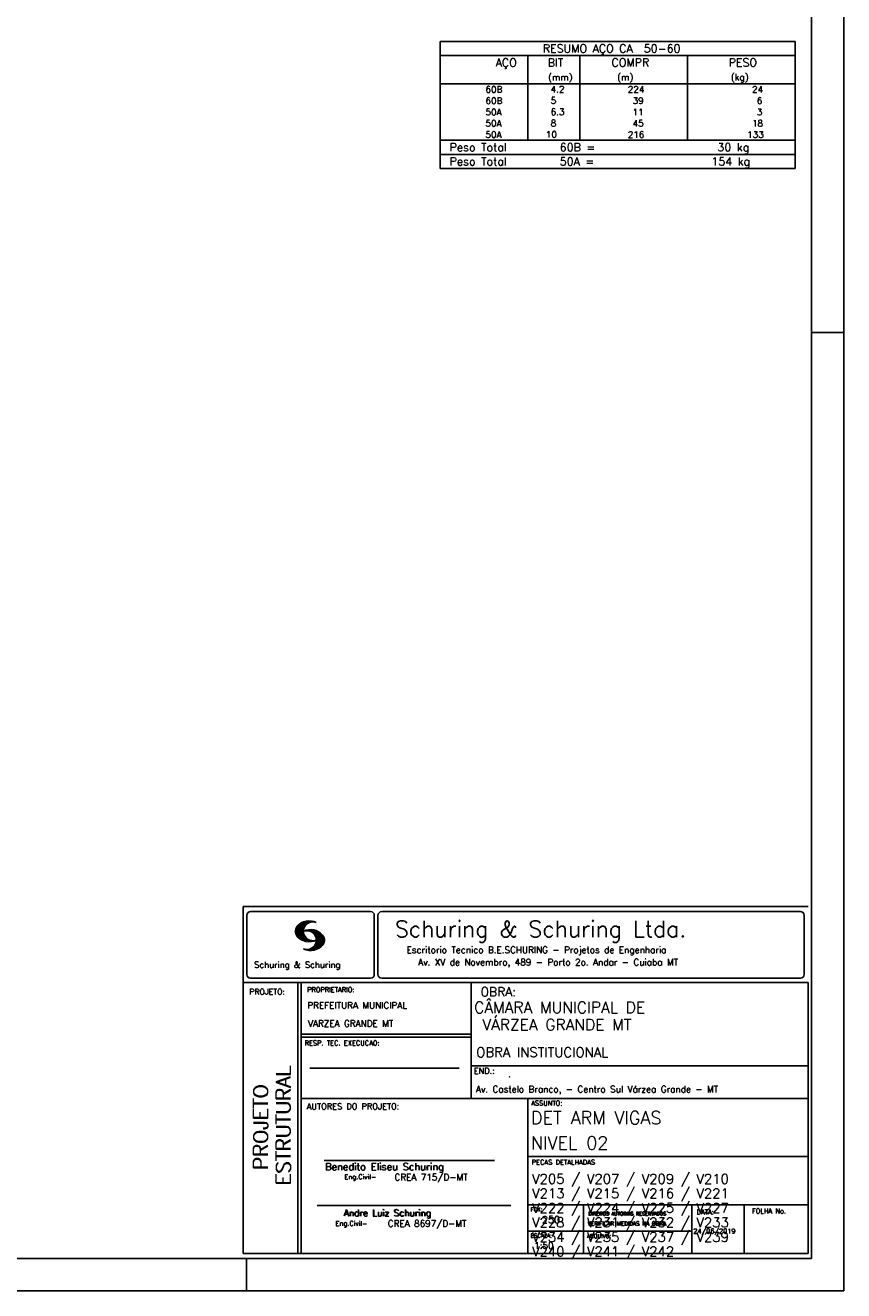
# Model space of a CAD drawing. Extents: x 0 to 119, y 0 to 84.
# Tile 6 of 10: x 94 to 119, y 0 to 39. Entities that reach past the tile are written whole.
import ezdxf

# ---------------------------------------------------------------- set-up
doc = ezdxf.new("R2010")
doc.units = 0
for name, color, linetype in [('1', 1, 'CONTINUOUS'), ('2', 2, 'CONTINUOUS'), ('6', 6, 'CONTINUOUS'), ('8', 8, 'CONTINUOUS')]:
    doc.layers.add(name, color=color, linetype=linetype)
doc.styles.get("Standard").update_dxf_attribs({"font": 'ROMANS.SHX'})

msp = doc.modelspace()

# ---------------------------------------------------------------- linework, layer by layer
at = {"layer": '1', "linetype": 'CONTINUOUS'}
for p, q in [((118.900002, 0), (118.900002, 84.099998)), ((117.900002, 29.700001), (118.900002, 29.700001)), ((100.400002, 0), (100.400002, 1)), ((0, 0), (118.900002, 0))]:
    msp.add_line(p, q, dxfattribs=at)
at = {"layer": '2', "linetype": 'CONTINUOUS'}
for p, q in [((106.4, 38.722515), (106.4, 37.410015)), ((106.4, 38.722515), (117.4, 38.722515)), ((117.4, 38.722515), (117.4, 37.410015)), ((106.4, 38.285015), (117.4, 38.285015)), ((109.12, 37.410015), (109.12, 38.285015)), ((110.73, 37.410015), (110.73, 38.285015)), ((114.065, 37.410015), (114.065, 38.285015)), ((106.4, 37.410015), (117.4, 37.410015)), ((106.4, 37.060015), (106.4, 37.410015)), ((109.12, 37.410015), (109.12, 37.060015)), ((110.73, 37.060015), (110.73, 37.410015)), ((114.065, 37.410015), (114.065, 37.060015)), ((117.4, 37.060015), (117.4, 37.410015)), ((106.4, 36.710014), (106.4, 37.060015)), ((109.12, 37.060015), (109.12, 36.710015)), ((110.73, 36.710014), (110.73, 37.060015)), ((114.065, 37.060015), (114.065, 36.710014)), ((117.4, 36.710014), (117.4, 37.060015)), ((106.4, 36.360014), (106.4, 36.710014)), ((109.12, 36.710014), (109.12, 36.360015)), ((110.73, 36.360014), (110.73, 36.710014)), ((114.065, 36.710014), (114.065, 36.360014)), ((117.4, 36.360014), (117.4, 36.710014)), ((106.4, 36.010014), (106.4, 36.360014)), ((109.12, 36.360014), (109.12, 36.010014)), ((110.73, 36.010014), (110.73, 36.360014)), ((114.065, 36.360014), (114.065, 36.010014)), ((117.4, 36.010014), (117.4, 36.360014)), ((106.4, 35.660013), (106.4, 36.010014)), ((109.12, 36.010014), (109.12, 35.660014)), ((110.73, 35.660013), (110.73, 36.010014)), ((114.065, 36.010014), (114.065, 35.660013)), ((117.4, 35.660013), (117.4, 36.010014)), ((106.4, 35.660013), (117.4, 35.660013)), ((106.4, 35.222513), (106.4, 35.660013)), ((106.4, 35.660013), (117.4, 35.660013)), ((117.4, 35.222513), (117.4, 35.660013)), ((117.4, 35.222513), (106.4, 35.222513)), ((106.4, 34.785013), (106.4, 35.222513)), ((106.4, 35.222513), (117.4, 35.222513)), ((117.4, 34.785013), (117.4, 35.222513)), ((117.4, 34.785013), (106.4, 34.785013)), ((106.4, 34.785013), (117.4, 34.785013)), ((100.295515, 11.911323), (117.795515, 11.911316)), ((100.295515, 1.156181), (100.295515, 11.911323)), ((100.411497, 11.633598), (100.411497, 9.804489)), ((100.527998, 11.750099), (104.244505, 11.750099)), ((101.917281, 11.141952), (102.22383, 11.448502)), ((101.917632, 11.128174), (102.241438, 11.451973)), ((101.917677, 11.156486), (102.20352, 11.442329)), ((101.917998, 11.114395), (102.259779, 11.456184)), ((101.919875, 11.172829), (102.183913, 11.436867)), ((101.919981, 11.102241), (102.27664, 11.458908)), ((101.922087, 11.189171), (102.160918, 11.427994)), ((101.922209, 11.09034), (102.291823, 11.459953)), ((101.924452, 11.078438), (102.307845, 11.46183)), ((101.927687, 11.067535), (102.32234, 11.462196)), ((101.927946, 11.209167), (102.134978, 11.416191)), ((101.931425, 11.057129), (102.337523, 11.463234)), ((101.934767, 11.230133), (102.106032, 11.40139)), ((101.935164, 11.046738), (102.35179, 11.463364)), ((101.93907, 11.036514), (102.36476, 11.462196)), ((101.948256, 11.257751), (102.069823, 11.379326)), ((102.304182, 11.387482), (102.378569, 11.461883)), ((102.333571, 11.402733), (102.391249, 11.460411)), ((102.358382, 11.413414), (102.403914, 11.458939)), ((102.377486, 11.418381), (102.416747, 11.457642)), ((102.397978, 11.424744), (102.428572, 11.45533)), ((102.414, 11.426605), (102.440413, 11.453018)), ((102.429991, 11.428467), (102.452513, 11.450989)), ((102.445982, 11.430328), (102.464064, 11.448402)), ((104.361006, 11.633598), (104.361006, 9.804489)), ((104.474257, 11.633598), (104.474257, 9.804489)), ((104.590758, 11.750099), (117.563017, 11.750099)), ((117.679518, 11.633598), (117.679518, 9.804489)), ((101.944121, 11.02742), (102.216093, 11.2994)), ((101.949156, 11.01831), (102.19763, 11.266792)), ((101.954192, 11.009216), (102.187102, 11.242126)), ((101.959776, 11.000671), (102.179106, 11.220001)), ((101.966292, 10.99305), (102.175169, 11.201927)), ((101.972807, 10.985428), (102.171385, 11.183998)), ((101.979323, 10.977806), (102.169676, 11.168152)), ((101.986067, 10.970413), (102.168623, 11.152962)), ((101.992445, 10.9636), (102.165816, 11.136978)), ((102.000243, 10.956314), (102.168715, 11.124779)), ((102.007338, 10.949264), (102.16963, 11.111565)), ((102.014677, 10.942474), (102.170668, 11.098457)), ((102.022337, 10.935989), (102.173125, 11.086777)), ((102.029997, 10.929504), (102.175597, 11.075104)), ((102.037642, 10.923027), (102.178053, 11.063431)), ((102.045607, 10.916855), (102.18141, 11.05265)), ((102.053847, 10.91095), (102.185164, 11.042259)), ((102.062086, 10.905044), (102.188918, 11.031876)), ((102.070311, 10.899147), (102.192717, 11.021538)), ((102.078902, 10.893608), (102.197585, 11.012283)), ((102.087737, 10.88829), (102.202467, 11.003021)), ((102.096571, 10.882988), (102.20735, 10.993759)), ((102.105391, 10.877678), (102.212431, 10.984718)), ((102.227003, 11.1548), (102.241667, 11.169464)), ((102.2442, 11.157844), (102.260832, 11.174484)), ((102.258665, 11.158173), (102.280394, 11.179916)), ((102.273116, 11.158501), (102.297408, 11.182793)), ((102.287581, 11.158829), (102.314986, 11.186226)), ((102.300093, 11.157188), (102.330748, 11.187851)), ((102.312743, 11.155716), (102.347014, 11.189987)), ((102.325499, 11.154335), (102.361708, 11.190544)), ((102.336729, 11.151421), (102.376402, 11.191101)), ((102.347945, 11.148498), (102.391112, 11.191666)), ((102.359846, 11.146255), (102.404494, 11.19091)), ((102.37039, 11.14267), (102.418669, 11.190948)), ((102.379836, 11.13797), (102.4317, 11.189835)), ((102.38983, 11.133835), (102.443968, 11.187973)), ((102.400114, 11.129982), (102.457106, 11.186981)), ((102.409819, 11.125549), (102.469267, 11.185005)), ((102.417921, 11.119514), (102.480742, 11.182327)), ((102.428008, 11.115463), (102.493117, 11.180572)), ((102.435896, 11.109215), (102.504347, 11.177666)), ((102.444624, 11.103813), (102.515211, 11.1744)), ((102.451674, 11.096718), (102.526274, 11.171318)), ((102.460707, 11.091621), (102.537383, 11.168297)), ((102.467619, 11.084389), (102.547743, 11.16452)), ((102.47534, 11.077965), (102.558119, 11.160736)), ((102.481429, 11.069916), (102.568816, 11.157303)), ((102.489516, 11.063873), (102.578825, 11.153183)), ((102.495421, 11.055649), (102.58824, 11.14846)), ((102.502135, 11.04821), (102.59796, 11.144035)), ((102.507262, 11.0392), (102.607741, 11.139687)), ((102.513167, 11.030983), (102.617384, 11.135193)), ((102.51927, 11.022949), (102.625945, 11.129623)), ((102.525008, 11.014534), (102.635512, 11.125038)), ((102.529036, 11.004425), (102.644164, 11.11956)), ((102.533904, 10.995171), (102.652556, 11.113815)), ((102.536238, 10.743019), (102.782286, 10.989075)), ((102.538832, 10.985954), (102.66107, 11.1082)), ((102.543867, 10.973778), (102.671187, 11.101105)), ((102.544218, 10.765144), (102.777327, 10.998253)), ((102.54785, 10.962936), (102.68054, 11.095634)), ((102.551711, 10.950905), (102.689299, 11.088493)), ((102.552443, 10.787491), (102.770598, 11.005653)), ((102.555373, 10.93737), (102.698576, 11.080574)), ((102.556212, 10.80542), (102.765868, 11.015076)), ((102.558165, 10.92482), (102.707259, 11.073921)), ((102.560683, 10.824028), (102.759016, 11.022346)), ((102.560744, 10.909828), (102.716429, 11.065521)), ((102.561751, 10.839218), (102.753065, 11.030533)), ((102.561827, 10.895851), (102.724715, 11.058731)), ((102.562804, 10.854416), (102.745284, 11.036903)), ((102.563414, 10.882042), (102.732191, 11.050827)), ((102.563628, 10.868027), (102.739302, 11.043709)), ((102.114699, 10.872841), (102.218352, 10.976486)), ((102.124144, 10.868149), (102.224257, 10.968269)), ((102.133589, 10.863457), (102.230177, 10.960045)), ((102.14305, 10.85878), (102.236311, 10.952042)), ((102.153151, 10.854744), (102.243208, 10.944801)), ((102.163252, 10.8507), (102.250121, 10.937569)), ((102.173338, 10.846664), (102.257018, 10.930336)), ((102.183714, 10.842895), (102.264098, 10.923286)), ((102.194518, 10.839554), (102.271986, 10.91703)), ((102.205305, 10.836212), (102.279875, 10.910782)), ((102.216109, 10.832878), (102.287764, 10.904541)), ((102.227583, 10.830208), (102.295836, 10.898468)), ((102.239134, 10.827629), (102.304747, 10.893234)), ((102.250685, 10.82505), (102.313643, 10.888)), ((102.262709, 10.822929), (102.322554, 10.882767)), ((102.275114, 10.82119), (102.33177, 10.877846)), ((102.287505, 10.819458), (102.341765, 10.873703)), ((102.300291, 10.8181), (102.351759, 10.86956)), ((102.313643, 10.817322), (102.361739, 10.865425)), ((102.32701, 10.816536), (102.37242, 10.861954)), ((102.32765, 10.548569), (102.375441, 10.596359)), ((102.340468, 10.547256), (102.39958, 10.606369)), ((102.340819, 10.816223), (102.383635, 10.859032)), ((102.353285, 10.545937), (102.432661, 10.625313)), ((102.355269, 10.816536), (102.39485, 10.856117)), ((102.366805, 10.545311), (102.791243, 10.969749)), ((102.369719, 10.816849), (102.406187, 10.853317)), ((102.380644, 10.545013), (102.796461, 10.960846)), ((102.386107, 10.817856), (102.419356, 10.851112)), ((102.394469, 10.544708), (102.800505, 10.950752)), ((102.40367, 10.819702), (102.433134, 10.849167)), ((102.409285, 10.545387), (102.803038, 10.939148)), ((102.420805, 10.822121), (102.446288, 10.847603)), ((102.424315, 10.546272), (102.806334, 10.928291)), ((102.437376, 10.825043), (102.461256, 10.848923)), ((102.439604, 10.547432), (102.809615, 10.917442)), ((102.455779, 10.828987), (102.475645, 10.848862)), ((102.456053, 10.549736), (102.811079, 10.904777)), ((102.472487, 10.55204), (102.812758, 10.892319)), ((102.475615, 10.834076), (102.489973, 10.848442)), ((102.489973, 10.848442), (102.492049, 10.850517)), ((102.49037, 10.555778), (102.814452, 10.87986)), ((102.493636, 10.839477), (102.506071, 10.851921)), ((102.508559, 10.559845), (102.814024, 10.865303)), ((102.512679, 10.846016), (102.520888, 10.854225)), ((102.517867, 10.710525), (102.786604, 10.979256)), ((102.528334, 10.565483), (102.813643, 10.850792)), ((102.528593, 10.852158), (102.535078, 10.858643)), ((102.548811, 10.571815), (102.813277, 10.836273)), ((102.571913, 10.58078), (102.809004, 10.817871)), ((102.596785, 10.591515), (102.805739, 10.800468)), ((102.62509, 10.605682), (102.797133, 10.777725)), ((102.661635, 10.62809), (102.784529, 10.750984)), ((102.740538, 10.692856), (102.753233, 10.705551)), ((102.245833, 10.565727), (102.258101, 10.57798)), ((102.256972, 10.562721), (102.271925, 10.577667)), ((102.268111, 10.559723), (102.285735, 10.577354)), ((102.279265, 10.556732), (102.301665, 10.57914)), ((102.291182, 10.554527), (102.317671, 10.581009)), ((102.303114, 10.552322), (102.335097, 10.584297)), ((102.315062, 10.55011), (102.354216, 10.589271)), ((100.295515, 9.556175), (117.795515, 9.556175)), ((100.527998, 9.687988), (104.244505, 9.687988)), ((101.995894, 5.956177), (101.995894, 9.556175)), ((102.0959, 5.956177), (102.0959, 9.556175)), ((104.590758, 9.687988), (117.563017, 9.687988)), ((107.364088, 6.97261), (107.364088, 9.556175)), ((117.795515, 9.556175), (117.795515, 1.156181)), ((107.364088, 7.956176), (102.0959, 7.956176)), ((107.364088, 7.856176), (102.0959, 7.856176)), ((102.365821, 6.895235), (106.984397, 6.895235)), ((107.364088, 6.97261), (117.795515, 6.972618)), ((107.364088, 6.97261), (107.364088, 5.956177)), ((101.995894, 1.156181), (101.995894, 5.956177)), ((102.0959, 1.156181), (102.0959, 5.956177)), ((102.0959, 5.956177), (117.795515, 5.956177)), ((109.116469, 4.956177), (109.116469, 5.956177)), ((109.116469, 1.156181), (109.116469, 4.956177)), ((102.806929, 4.036638), (108.085364, 4.036638)), ((109.116467, 4.161949), (117.795514, 4.161957)), ((102.593115, 2.636453), (108.590002, 2.636453)), ((109.116469, 2.661949), (117.795515, 2.661957)), ((110.842299, 1.156181), (110.842299, 2.661957)), ((114.191985, 1.156181), (114.191985, 2.661957)), ((115.816483, 1.156181), (115.816483, 2.661955)), ((109.116469, 1.847916), (114.191985, 1.847923)), ((117.795515, 1.156181), (100.295515, 1.156181))]:
    msp.add_line(p, q, dxfattribs=at)
for centre, radius, start, end in [((100.527998, 11.633598), 0.116502, 90, 180), ((102.343596, 10.971458), 0.491555, 63.393265, 138.909058), ((102.458739, 11.139511), 0.291044, 68.851509, 291.148499), ((104.244505, 11.633598), 0.116502, 0, 90), ((104.590758, 11.633598), 0.116502, 90, 180), ((117.563017, 11.633598), 0.116502, 0, 90), ((102.160658, 11.138451), 0.243989, 140.229431, 231.895096), ((102.343596, 11.307571), 0.491555, 218.229782, 296.60672), ((102.387846, 10.700012), 0.491555, 41.090942, 116.606735), ((102.272704, 10.868072), 0.291044, 248.851501, 111.148491), ((102.570784, 10.867004), 0.243989, 308.104889, 39.770576), ((102.387846, 11.036133), 0.491555, 243.393265, 321.770233), ((100.527998, 9.804489), 0.116502, 180, 270), ((104.244505, 9.804489), 0.116502, 270, 0), ((104.590758, 9.804489), 0.116502, 180, 270), ((117.563017, 9.804489), 0.116502, 270, 0)]:
    msp.add_arc(centre, radius, start, end, dxfattribs=at)
at = {"layer": '8', "linetype": 'CONTINUOUS'}
for p, q in [((117.900002, 1), (117.900002, 83.099998)), ((2.5, 1), (117.900002, 1))]:
    msp.add_line(p, q, dxfattribs=at)

# ---------------------------------------------------------------- texts
at = {"layer": '1', "linetype": 'CONTINUOUS'}
for s, height, p in [('CÂMARA MUNICIPAL DE', 0.35, (107.453564, 8.60688)), (' VÁRZEA GRANDE MT', 0.35, (107.46844, 8.071358)), ('OBRA INSTITUCIONAL', 0.3, (107.518619, 7.241925)), ('Av. Castelo Branco, - Centro Sul Várzea Grande - MT', 0.2, (107.508299, 6.146286)), ('.', 0.2, (108.504207, 6.621987))]:
    msp.add_text(s, height=height, dxfattribs=at).set_placement(p)
at = {"layer": '2', "linetype": 'CONTINUOUS'}
for s, height, p in [('RESUMO AÇO CA  50-60', 0.25, (109.580497, 38.378765)), ('AÇO', 0.25, (108.11958, 37.941265)), ('BIT', 0.25, (109.73, 37.941265)), ('COMPR', 0.25, (111.708841, 37.944866)), ('PESO', 0.25, (115.33784, 37.944866)), ('(mm)', 0.2, (109.743861, 37.513765)), ('(m)', 0.2, (111.886146, 37.513765)), ('(kg)', 0.2, (115.406442, 37.513765)), ('     60B', 0.2, (107.059661, 37.135015)), ('    4.2', 0.2, (109.226542, 37.141059)), ('     224', 0.2, (111.467658, 37.135016)), ('     24', 0.2, (115.315265, 37.135016)), ('     60B', 0.2, (107.059661, 36.785015)), ('    5  ', 0.2, (109.226542, 36.791059)), ('      39', 0.2, (111.467658, 36.785015)), ('      6', 0.2, (115.315265, 36.785015)), ('     50A', 0.2, (107.059661, 36.435014)), ('    6.3', 0.2, (109.226542, 36.441058)), ('      11', 0.2, (111.467658, 36.435015)), ('      3', 0.2, (115.315265, 36.435015)), ('     50A', 0.2, (107.059661, 36.085014)), ('    8  ', 0.2, (109.226542, 36.091058)), ('      45', 0.2, (111.467658, 36.085014)), ('     18', 0.2, (115.315265, 36.085014)), ('     50A', 0.2, (107.059661, 35.735014)), ('   10  ', 0.2, (109.226542, 35.741058)), ('     216', 0.2, (111.467658, 35.735014)), ('    133', 0.2, (115.315265, 35.735014)), ('Peso Total        60B =', 0.25, (106.692829, 35.316263)), ('     30 kg', 0.25, (114.057004, 35.316263)), ('Peso Total        50A =', 0.25, (106.692829, 34.878763)), ('    154 kg', 0.25, (114.057004, 34.878763)), ('Schuring & Schuring Ltda.', 0.5, (105.002348, 10.962967)), ('Escritorio Tecnico B.E.SCHURING - Projetos de Engenharia', 0.2, (105.360182, 10.464668)), ('Schuring & Schuring', 0.19, (100.639845, 10.007667)), ('Av. XV de Novembro, 489 - Porto 2o. Andar - Cuiaba MT', 0.2, (105.718703, 10.082069)), ('PROJETO:', 0.175, (100.488661, 9.177772)), ('PROPRIETARIO:', 0.15, (102.280043, 9.253548)), ('OBRA:', 0.278755, (107.651427, 9.124824)), ('PREFEITURA MUNICIPAL', 0.2, (102.286151, 8.744887)), ('VARZEA GRANDE MT', 0.2, (102.307672, 8.183544)), ('RESP. TEC. EXECUCAO:', 0.15, (102.201514, 7.600695)), ('END.:', 0.185837, (107.439276, 6.721602)), ('ASSUNTO:', 0.15, (109.220971, 5.737485)), ('AUTORES DO PROJETO:', 0.185837, (102.267523, 5.620134)), ('Benedito Eliseu Schuring', 0.22, (102.83383, 3.733468)), ('Benedito Eliseu Schuring', 0.22, (102.845305, 3.733468)), ('PECAS DETALHADAS', 0.15, (109.238379, 3.907298)), ('Eng.Civil-', 0.15, (103.432718, 3.455028)), ('CREA 715/D-MT', 0.2, (104.986251, 3.418942)), ('Andre Luiz Schuring', 0.2, (103.412248, 2.314263)), ('Andre Luiz Schuring', 0.2, (103.429805, 2.305382)), ('FCK:', 0.125, (109.196272, 2.455604)), ('DIREITOS AUTORAIS RESERVADOS', 0.11, (110.990233, 2.332306)), ('DIREITOS AUTORAIS RESERVADOS', 0.11, (110.999205, 2.332306)), ('DATA:', 0.15, (114.343553, 2.363281)), ('FOLHA No.', 0.15, (116.061023, 2.394321)), ('Eng.Civil-', 0.15, (103.158282, 2.00943)), ('CREA 8697/D-MT', 0.2, (104.778849, 1.981527)), ('250', 0.22, (109.549686, 2.090305)), ('VERIFICAR MEDIDAS NA OBRA', 0.125, (110.966994, 2.018043)), ('VERIFICAR MEDIDAS NA OBRA', 0.125, (110.975966, 2.018043)), ('ESCALA:', 0.125, (109.202544, 1.646919)), ('ARQUIVO:', 0.125, (110.944563, 1.631782)), ('24/06/2019', 0.15, (114.239854, 1.771956)), ('1:50', 0.2, (109.312544, 1.300293))]:
    msp.add_text(s, height=height, dxfattribs=at).set_placement(p)
for s, p in [('ESTRUTURAL', (101.76924, 3.281541)), ('ESTRUTURAL', (101.76924, 3.250688)), ('PROJETO', (101.064604, 3.762306)), ('PROJETO', (101.064604, 3.731453))]:
    msp.add_text(s, height=0.45, rotation=90, dxfattribs=at).set_placement(p)
at = {"layer": '6', "linetype": 'CONTINUOUS'}
for s, height, p in [('DET ARM VIGAS ', 0.4, (109.210211, 5.160838)), ('NIVEL 02', 0.4, (109.212079, 4.380245)), ('V205 / V207 / V209 / V210', 0.3, (109.249478, 3.315652)), ('V213 / V215 / V216 / V221', 0.3, (109.249478, 2.865652)), ('V222 / V224 / V225 / V227', 0.3, (109.249478, 2.415652)), ('V228 / V231 / V232 / V233', 0.3, (109.249478, 1.965652)), ('V234 / V235 / V237 / V239', 0.3, (109.249478, 1.515652)), ('V240 / V241 / V242', 0.3, (109.249478, 1.065652))]:
    msp.add_text(s, height=height, dxfattribs=at).set_placement(p)

doc.saveas('drawing.dxf')
